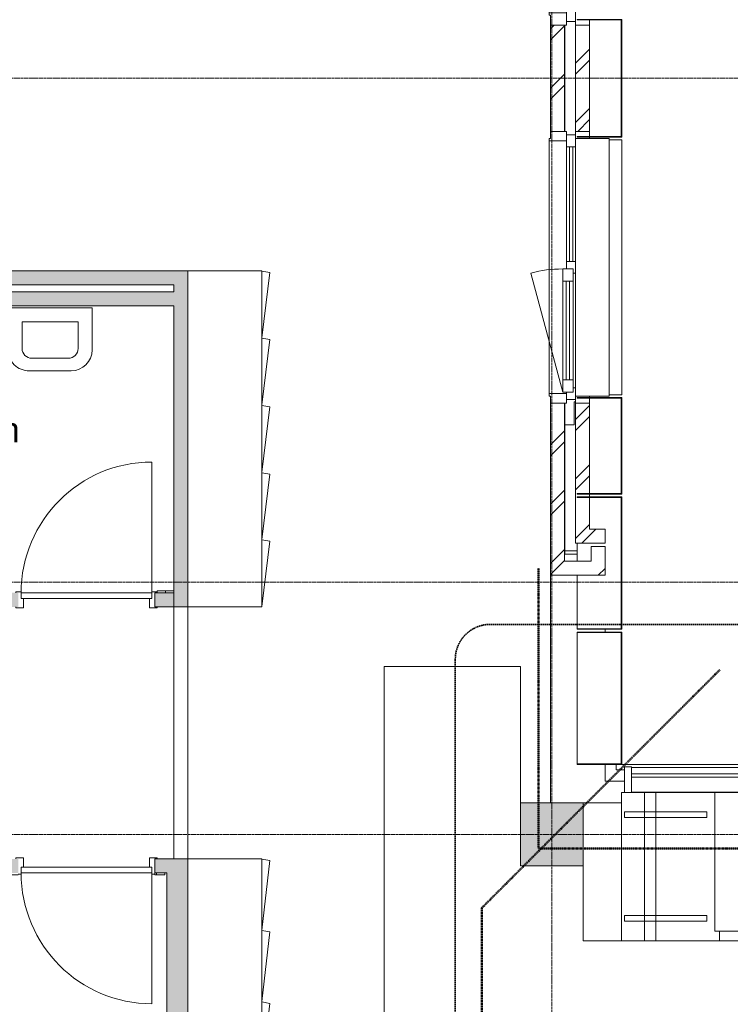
# Model space of a CAD drawing. Header units: millimetres. Extents: x -3388 to 301539, y -5590 to 54660.
# Tile 134 of 216: x 53798 to 58875, y 31187 to 38218. Entities that reach past the tile are written whole.
import ezdxf

# ---------------------------------------------------------------- set-up
doc = ezdxf.new("R2010")
doc.units = ezdxf.units.MM
for name, pattern in [('30_minuten', [5.6, 2.4, -1.6, 0, -1.6]), ('Dash', [6.35, 3.175, -3.175]), ('Hidden_2_', [7.14375, 4.7625, -2.38125]), ('Long dash', [14.2875, 9.525, -4.7625]), ('stramienlijn', [21, 12, -3, 3, -3])]:
    doc.linetypes.add(name, pattern=pattern)
for name, color, linetype, lineweight in [('A-ANNO-SYMB', 150, 'Continuous', 9), ('A-AREA-IDEN', 2, 'Continuous', 18), ('A-DETL', 90, 'Continuous', 9), ('A-DETL-MBND', 5, 'Continuous', 9), ('A-DOOR', 31, 'Continuous', 9), ('A-DOOR-FRAM', 31, 'Continuous', 13), ('A-DOOR-HDLN', 31, 'Hidden_2_', 9), ('A-FLOR', 192, 'Continuous', 13), ('A-GENM', 13, 'Continuous', 9), ('A-GLAZ', 151, 'Continuous', 9), ('A-GLAZ-CURT', 52, 'Continuous', 9), ('A-GLAZ-CWMG', 51, 'Continuous', 9), ('A-WALL', 113, 'Continuous', 9), ('A-WALL-PATT', 111, 'Continuous', 18), ('I-WALL', 2, 'Continuous', 9), ('P-SANR-FIXT', 6, 'Continuous', 9), ('Q-CASE', 31, 'Continuous', 9), ('Q-CASE-HDLN', 31, 'Continuous', 13), ('S-COLS', 52, 'Continuous', 13), ('S-GRID', 1, 'Continuous', 9)]:
    doc.layers.add(name, color=color, linetype=linetype, lineweight=lineweight)
doc.styles.add('Arial', font='arial.ttf', dxfattribs={"height": 177.035928})
pattern_1 = [(45, (0, 0), (-212.132, 212.132), []), (45, (0, 2200), (-212.132, 212.132), [])]

# ---------------------------------------------------------------- blocks, each defined once
blk = doc.blocks.new('StadhuisZoetermeer_rvt-1-4e verdieping - bouwdeel 3_ 4_ 5')
at = {"layer": 'A-WALL'}
h = blk.add_hatch(dxfattribs=at)
h.set_pattern_fill('FP_1', color=253, style=0, pattern_type=2)
h.set_pattern_definition(pattern_1)
h.paths.add_polyline_path([(57590, 34250), (57690, 34250), (57690, 35480), (57590, 35480), (57590, 34725.7)], flags=0)
h.paths.add_polyline_path([(57590, 37420), (57690, 37420), (57690, 38180), (57590, 38180)], flags=0)
h = blk.add_hatch(dxfattribs=at)
h.set_pattern_fill('FP_1', color=253, style=0, pattern_type=2)
h.set_pattern_definition(pattern_1)
h.paths.add_polyline_path([(57870, 34580), (57870, 35480), (57770, 35480), (57770, 34580)], flags=0)
h.paths.add_polyline_path([(57870, 37420), (57870, 38180), (57770, 38180), (57770, 37420)], flags=0)
h = blk.add_hatch(dxfattribs=at)
h.set_pattern_fill('FP_1', color=253, style=0, pattern_type=2)
h.set_pattern_definition(pattern_1)
h.paths.add_polyline_path([(57770, 34480), (57980, 34480), (57980, 34580), (57770, 34580)], flags=0)
h = blk.add_hatch(dxfattribs=at)
h.set_pattern_fill('FP_1', color=253, style=0, pattern_type=2)
h.set_pattern_definition(pattern_1)
h.paths.add_polyline_path([(57980, 34250), (57980, 34455), (57880, 34455), (57880, 34250)], flags=0)
at = {"layer": 'A-WALL', "color": 253}
for p, q in [((57770, 38180), (57770, 38205)), ((57870, 38216), (57870, 38180)), ((57690, 38180), (57590, 38180)), ((57590, 38180), (57590, 37420)), ((57690, 37420), (57690, 38180)), ((57770, 38180), (57770, 37420)), ((57870, 38180), (57770, 38180)), ((57870, 37420), (57870, 38180)), ((57590, 37420), (57690, 37420)), ((57770, 37420), (57870, 37420)), ((57770, 37395), (57770, 37420)), ((57870, 37420), (57870, 37384)), ((57870, 37380), (57870, 37370)), ((57870, 35530), (57870, 35520)), ((57870, 35516), (57870, 35480)), ((57690, 35480), (57590, 35480)), ((57590, 35480), (57590, 34250)), ((57690, 34350), (57690, 35480)), ((57770, 35480), (57770, 35505)), ((57770, 35480), (57770, 34580)), ((57870, 35480), (57770, 35480)), ((57870, 34580), (57870, 35480)), ((57770, 34580), (57770, 34480)), ((57980, 34580), (57870, 34580)), ((57980, 34480), (57980, 34580)), ((57770, 34480), (57980, 34480)), ((57880, 34455), (57880, 34350)), ((57980, 34455), (57880, 34455)), ((57980, 34250), (57980, 34455)), ((57880, 34350), (57690, 34350)), ((57590, 34250), (57690, 34250)), ((57690, 34250), (57880, 34250)), ((57880, 34250), (57980, 34250))]:
    blk.add_line(p, q, dxfattribs=at)
blk = doc.blocks.new('Prefab_Betonkolom_Rechthoekig - Prefab kolom rechthoekig 450x450-1702227-4e verdieping - bouwdeel 3_ 4_ 5')
at = {"layer": 'S-COLS', "lineweight": 9}
blk.add_hatch(color=254, dxfattribs=at).paths.add_polyline_path([(225, -225), (225, 225), (-225, 225), (-225, -225)], flags=0)
at = {"layer": 'S-COLS', "color": 8, "lineweight": 9}
for p, q in [((225, 225), (-225, 225)), ((-225, 225), (-225, -225)), ((225, -225), (225, 225)), ((-225, -225), (225, -225))]:
    blk.add_line(p, q, dxfattribs=at)
blk = doc.blocks.new('stadhuis Zoetermeer_constructie_4_rvt-1-4e verdieping - bouwdeel 3_ 4_ 5')
at = {"layer": 'A-DETL-MBND', "color": 254}
for p, q in [((57768, 38205), (57768, 37395)), ((57768, 35490), (57760, 35490)), ((57760, 35490), (57760, 35325)), ((57768, 35505), (57768, 35490)), ((57770, 35490), (57768, 35490)), ((57760, 35325), (57693, 35325)), ((57780, 34425), (57693, 34425))]:
    blk.add_line(p, q, dxfattribs=at)
at = {"layer": 'A-FLOR', "color": 8, "lineweight": 9}
for p, q in [((57693, 37420), (57693, 38180)), ((57693, 34400), (57693, 35480)), ((57780, 34400), (57693, 34400)), ((57980.2, 33845), (57980.2, 33865)), ((57376.9, 33600), (56401.9, 33600)), ((56401.9, 33600), (56401.9, 18600)), ((57376.9, 32625), (57376.9, 33600)), ((57980.2, 32780), (57980.2, 32900)), ((58120, 32780), (57980.2, 32780))]:
    blk.add_line(p, q, dxfattribs=at)
at = {"lineweight": 9}
blk.add_blockref('Prefab_Betonkolom_Rechthoekig - Prefab kolom rechthoekig 450x450-1702227-4e verdieping - bouwdeel 3_ 4_ 5', (57600, 32400), dxfattribs=at)
blk = doc.blocks.new('72_CASE_WPB_SH_oth_locker 2400_zonder rand_kern - 2472x530x3694-20396675-4e verdieping - bouwdeel 3_ 4_ 5')
at = {"layer": 'Q-CASE', "color": 8}
for p, q in [((1244.7, 15), (-1155.3, 15)), ((-1155.3, 15), (-1155.3, -515)), ((1244.7, -515), (1244.7, 15)), ((-1155.3, -515), (1244.7, -515))]:
    blk.add_line(p, q, dxfattribs=at)
blk = doc.blocks.new('76_oth_locker met postvak - 474x580_1x500-20396577-4e verdieping - bouwdeel 3_ 4_ 5')
at = {"layer": 'Q-CASE', "color": 8}
for p, q in [((-238, -265), (228, -322.1)), ((228, -322.1), (238, -265))]:
    blk.add_line(p, q, dxfattribs=at)
blk = doc.blocks.new('72_CASE_WPB_SH_oth_locker 5100_zonder rand_kern - 2472x530x3694-20396774-4e verdieping - bouwdeel 3_ 4_ 5')
at = {"layer": 'Q-CASE', "color": 8}
for p, q in [((1529.7, 15), (-3568.3, 15)), ((-3568.3, 15), (-3568.3, -515)), ((1529.7, -515), (1529.7, 15)), ((-3568.3, -515), (1529.7, -515))]:
    blk.add_line(p, q, dxfattribs=at)
blk = doc.blocks.new('76_oth_locker met postvak - 474x510x500-20396725-4e verdieping - bouwdeel 3_ 4_ 5')
at = {"layer": 'Q-CASE', "color": 8}
for p, q in [((-253, -265), (243, -322.1)), ((243, -322.1), (253, -265))]:
    blk.add_line(p, q, dxfattribs=at)
blk = doc.blocks.new('70_CASE_FLB_AV_wandbank raam laag B1160 nieuw - 1100_vl-22175665-4e verdieping - bouwdeel 3_ 4_ 5')
at = {"layer": 'Q-CASE', "color": 8}
for p, q in [((-485.3, 94.2), (-485.3, 257.2)), ((574.7, 257.2), (-485.3, 257.2)), ((574.7, 257.2), (574.7, 235.8)), ((574.7, 185.8), (574.7, 94.2)), ((-485.3, 12.3), (-485.3, 94.2)), ((-485.3, 94.2), (574.7, 94.2)), ((574.7, 94.2), (574.7, 12.3)), ((-485.3, -443), (-485.3, 12.3)), ((-485.3, 12.3), (574.7, 12.3)), ((574.7, 12.3), (574.7, -409.4)), ((574.7, -409.4), (-415.3, -409.4)), ((-415.3, -409.4), (-415.3, -1209.4)), ((574.7, -785.9), (574.7, -409.4)), ((-415.3, -443), (-485.3, -443))]:
    blk.add_line(p, q, dxfattribs=at)
at = {"layer": 'Q-CASE-HDLN', "color": 8, "lineweight": 9}
for p, q in [((-345.3, 235.4), (-305.3, 235.4)), ((-345.3, -352.4), (-345.3, 235.4)), ((-345.3, 235.4), (-305.3, 235.4)), ((-345.3, 235.4), (-345.3, -352.4)), ((-305.3, 235.4), (-305.3, -352.4)), ((-305.3, 235.4), (-305.3, -352.4)), ((394.7, 235.4), (434.7, 235.4)), ((394.7, -352.4), (394.7, 235.4)), ((394.7, 235.4), (434.7, 235.4)), ((394.7, 235.4), (394.7, -352.4)), ((434.7, 235.4), (434.7, -352.4)), ((434.7, 235.4), (434.7, -352.4)), ((-305.3, -352.4), (-345.3, -352.4)), ((-345.3, -352.4), (-305.3, -352.4)), ((434.7, -352.4), (394.7, -352.4)), ((394.7, -352.4), (434.7, -352.4))]:
    blk.add_line(p, q, dxfattribs=at)
blk = doc.blocks.new('Stadhuis Zoetermeer_OTH_interieur_rvt-1-4e verdieping - bouwdeel 3_ 4_ 5')
at = {"color": 8, "lineweight": 9}
for name, p, rotation in [('72_CASE_WPB_SH_oth_locker 2400_zonder rand_kern - 2472x530x3694-20396675-4e verdieping - bouwdeel 3_ 4_ 5', (55013.5, 35180.3), 89.99999999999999), ('76_oth_locker met postvak - 474x580_1x500-20396577-4e verdieping - bouwdeel 3_ 4_ 5', (55263.5, 36185), 89.99999999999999), ('76_oth_locker met postvak - 474x580_1x500-20396577-4e verdieping - bouwdeel 3_ 4_ 5', (55263.5, 35705), 89.99999999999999), ('76_oth_locker met postvak - 474x580_1x500-20396577-4e verdieping - bouwdeel 3_ 4_ 5', (55263.5, 35225), 89.99999999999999), ('76_oth_locker met postvak - 474x580_1x500-20396577-4e verdieping - bouwdeel 3_ 4_ 5', (55263.5, 34745), 89.99999999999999), ('76_oth_locker met postvak - 474x580_1x500-20396577-4e verdieping - bouwdeel 3_ 4_ 5', (55263.5, 34265), 89.99999999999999), ('70_CASE_FLB_AV_wandbank raam laag B1160 nieuw - 1100_vl-22175665-4e verdieping - bouwdeel 3_ 4_ 5', (58355.8, 32125.3), 89.99999999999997), ('72_CASE_WPB_SH_oth_locker 5100_zonder rand_kern - 2472x530x3694-20396774-4e verdieping - bouwdeel 3_ 4_ 5', (55013.5, 30695.3), 89.99999999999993), ('76_oth_locker met postvak - 474x510x500-20396725-4e verdieping - bouwdeel 3_ 4_ 5', (55263.5, 31970), 89.99999999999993), ('76_oth_locker met postvak - 474x510x500-20396725-4e verdieping - bouwdeel 3_ 4_ 5', (55263.5, 31460), 89.99999999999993), ('76_oth_locker met postvak - 474x510x500-20396725-4e verdieping - bouwdeel 3_ 4_ 5', (55263.5, 30950), 89.99999999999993)]:
    blk.add_blockref(name, p, dxfattribs=dict(at, rotation=rotation))
blk = doc.blocks.new('NLRS_65_GM_WPB_brandscheiding_gen_ISR - 30 minuten-2028754-4e verdieping - bouwdeel 3_ 4_ 5')
at = {"layer": 'A-GENM', "linetype": '30_minuten', "lineweight": 50}
blk.add_line((0, 0), (7370, 0), dxfattribs=at)
blk = doc.blocks.new('NLRS_65_GM_WPB_brandscheiding_gen_ISR - 30 minuten-2028756-4e verdieping - bouwdeel 3_ 4_ 5')
at = {"layer": 'A-GENM', "linetype": '30_minuten', "lineweight": 50}
blk.add_line((0, 0), (2000, 0), dxfattribs=at)
blk = doc.blocks.new('43_hellingbaan 4e verdieping_bouwdeel 4_5 - 43_hellingbaan 4e verdieping_bouwdeel 4_5-2147014-4e verdieping - bouwdeel 3_ 4_ 5')
at = {"layer": 'Q-CASE'}
for p, q in [((-6926.4, -275), (-7200, -275)), ((-7200, -725), (-7200, -1260)), ((-7200, -1260), (-6926.4, -1260)), ((-6226.3, -1260), (-5493.4, -1260))]:
    blk.add_line(p, q, dxfattribs=at)
blk = doc.blocks.new('32_binnendeur_sp - 32_01sp_dm900_B00_nzs_dB00_dicht-4769945-4e verdieping - bouwdeel 3_ 4_ 5')
at = {"layer": 'A-DOOR-FRAM'}
for p, q in [((-669, 58), (-690, 58)), ((-669, 50), (-669, 58)), ((-652, -58), (-652, 10)), ((248, 10), (248, -58)), ((265, 58), (265, 50)), ((286, 58), (265, 58)), ((-706, -50), (-706, -58)), ((-706, -58), (-652, -58)), ((248, -58), (302, -58)), ((302, -58), (302, -50))]:
    blk.add_line(p, q, dxfattribs=at)
blk = doc.blocks.new('32_binnendeur - 32_01_dm900_B00_nzs_dB00_dicht-4761881-4e verdieping - bouwdeel 3_ 4_ 5')
at = {"layer": 'A-DOOR-FRAM'}
for p, q in [((-669, 58), (-706, 58)), ((-706, 58), (-706, 50)), ((-669, 50), (-669, 58)), ((-652, -58), (-652, 10)), ((248, 10), (248, -58)), ((265, 58), (265, 50)), ((302, 58), (265, 58)), ((-706, -50), (-706, -58)), ((-706, -58), (-652, -58)), ((248, -58), (302, -58)), ((302, -58), (302, -50))]:
    blk.add_line(p, q, dxfattribs=at)
blk = doc.blocks.new('74_PF_wastafel_voorruimtes toiletten_450x800 - 74_PF_wastafel_voorruimtes toiletten_450x800-4738252-4e verdieping - bouwdeel 3_ 4_ 5')
at = {"layer": 'P-SANR-FIXT'}
for p, q in [((408.7, 457.5), (108.7, 457.5)), ((128.7, 367.5), (388.7, 367.5)), ((-41.3, 307.5), (-41.3, 7.5)), ((58.7, 107.5), (58.7, 297.5)), ((458.7, 297.5), (458.7, 107.5)), ((558.7, 7.5), (558.7, 307.5)), ((458.7, 107.5), (58.7, 107.5)), ((-41.3, 7.5), (558.7, 7.5))]:
    blk.add_line(p, q, dxfattribs=at)
for centre, radius, start, end in [((108.7, 307.5), 150, 90, 180), ((408.7, 307.5), 150, 360, 90), ((128.7, 297.5), 70, 90, 180), ((388.7, 297.5), 70, 0, 90)]:
    blk.add_arc(centre, radius, start, end, dxfattribs=at)
blk = doc.blocks.new('21_alucobond paneel - 21_alucobond paneel-3583049-4e verdieping - bouwdeel 3_ 4_ 5')
at = {"layer": 'A-GLAZ-CURT'}
blk.add_hatch(color=256, dxfattribs=at).paths.add_polyline_path([(420, -320), (420, 0), (-420, 0), (-420, -320), (-416, -320), (-416, -4), (416, -4), (416, -320)], flags=0)
at = {"layer": 'A-GLAZ-CURT', "lineweight": 13}
for p, q in [((420, 0), (-420, 0)), ((-420, 0), (-420, -320)), ((420, -320), (420, 0)), ((-416, -320), (-416, -4)), ((-416, -4), (416, -4)), ((416, -4), (416, -320)), ((-420, -320), (-416, -320)), ((416, -320), (420, -320))]:
    blk.add_line(p, q, dxfattribs=at)
blk = doc.blocks.new('21_alucobond paneel - 21_alucobond paneel-3583050-4e verdieping - bouwdeel 3_ 4_ 5')
at = {"layer": 'A-GLAZ-CURT'}
for p, q in [((-910, 0), (910, 0)), ((-910, -90), (-910, 0)), ((910, 0), (910, -90))]:
    blk.add_line(p, q, dxfattribs=at)
blk = doc.blocks.new('21_alucobond waterslag - 21_alucobond waterslag-3608140-4e verdieping - bouwdeel 3_ 4_ 5')
at = {"layer": 'A-GLAZ-CURT'}
for p, q in [((-920, -330), (-920, -90)), ((-920, -90), (920, -90)), ((920, -90), (920, -330))]:
    blk.add_line(p, q, dxfattribs=at)
blk = doc.blocks.new('21_alucobond paneel - 21_alucobond paneel-3583051-4e verdieping - bouwdeel 3_ 4_ 5')
at = {"layer": 'A-GLAZ-CURT'}
blk.add_hatch(color=256, dxfattribs=at).paths.add_polyline_path([(345, 0), (-345, 0), (-345, -320), (-341, -320), (-341, -4), (341, -4), (341, -320), (345, -320)], flags=0)
at = {"layer": 'A-GLAZ-CURT', "lineweight": 13}
for p, q in [((345, 0), (-345, 0)), ((-345, 0), (-345, -320)), ((345, -320), (345, 0)), ((-341, -320), (-341, -4)), ((-341, -4), (341, -4)), ((341, -4), (341, -320)), ((-345, -320), (-341, -320)), ((341, -320), (345, -320))]:
    blk.add_line(p, q, dxfattribs=at)
blk = doc.blocks.new('31_binnenspouwblad_afwerking - Merk_B-33-2826305-4e verdieping - bouwdeel 3_ 4_ 5')
at = {"layer": 'A-GENM', "lineweight": 13}
for p, q in [((70, 115), (0, 115)), ((0, 115), (0, 0)), ((88, 125), (70, 125)), ((70, 125), (70, 115)), ((88, 0), (88, 125)), ((2925, 125), (2907, 125)), ((2907, 125), (2907, 0)), ((2925, 115), (2925, 125)), ((2995, 115), (2925, 115)), ((0, 0), (88, 0)), ((2907, 0), (2995, 0))]:
    blk.add_line(p, q, dxfattribs=at)
at = {"layer": 'A-GENM'}
for p, q in [((2907, 125), (88, 125)), ((2907, 0), (2815, 0))]:
    blk.add_line(p, q, dxfattribs=at)
blk = doc.blocks.new('Rectangular Mullion - 31_CWM_065x84-V172-4e verdieping - bouwdeel 3_ 4_ 5')
at = {"layer": 'A-GLAZ-CWMG', "lineweight": 18}
for p, q in [((-84, 32.5), (0, 32.5)), ((-84, -32.5), (-84, 32.5)), ((0, 32.5), (0, -32.5)), ((0, -32.5), (-84, -32.5))]:
    blk.add_line(p, q, dxfattribs=at)
blk = doc.blocks.new('System Panel - 31_CWP_glas_gevel-3474725-4e verdieping - bouwdeel 3_ 4_ 5')
at = {"layer": 'A-GLAZ-CURT', "lineweight": 13}
for p, q in [((409.5, 12), (-409.5, 12)), ((-409.5, 12), (-409.5, -12)), ((409.5, -12), (409.5, 12)), ((-409.5, -12), (409.5, -12))]:
    blk.add_line(p, q, dxfattribs=at)
blk = doc.blocks.new('Rectangular Mullion - 31_CWM_065x84-3474662-4e verdieping - bouwdeel 3_ 4_ 5')
at = {"layer": 'A-GLAZ-CWMG'}
for p, q in [((57705, 36492), (57705, 37311)), ((57770, 36492), (57770, 37311))]:
    blk.add_line(p, q, dxfattribs=at)
blk = doc.blocks.new('Rectangular Mullion - 31_CWM_065x84-V176-4e verdieping - bouwdeel 3_ 4_ 5')
at = {"layer": 'A-GLAZ-CWMG', "lineweight": 18}
for p, q in [((-54, 32.5), (0, 32.5)), ((0, 32.5), (0, -32.5)), ((-84, -32.5), (-84, -15)), ((0, -32.5), (-84, -32.5))]:
    blk.add_line(p, q, dxfattribs=at)
blk = doc.blocks.new('Rectangular Mullion - 31_CWM_065x84-V177-4e verdieping - bouwdeel 3_ 4_ 5')
at = {"layer": 'A-GLAZ-CWMG', "lineweight": 18}
for p, q in [((0, 32.5), (-84, 32.5)), ((-84, 32.5), (-84, -32.5)), ((0, -32.5), (0, 32.5)), ((-84, -32.5), (0, -32.5))]:
    blk.add_line(p, q, dxfattribs=at)
blk = doc.blocks.new('31_WI_raam_1 - raam UPGRADE GEVEL-3496256-4e verdieping - bouwdeel 3_ 4_ 5')
at = {"layer": 'A-GLAZ'}
for p, q in [((-351.5, 15), (-439.5, 15)), ((-439.5, 15), (-439.5, -60)), ((-351.5, -60), (-351.5, 15)), ((439.5, 15), (351.5, 15)), ((351.5, 15), (351.5, -60)), ((439.5, -60), (439.5, 15)), ((-439.5, -60), (-351.5, -60)), ((351.5, -60), (439.5, -60))]:
    blk.add_line(p, q, dxfattribs=at)
at = {"layer": 'A-GLAZ', "lineweight": 13}
for p, q in [((-351.5, 15), (351.5, 15)), ((351.5, -60), (-351.5, -60))]:
    blk.add_line(p, q, dxfattribs=at)
blk = doc.blocks.new('Rectangular Mullion - 31_CWM_065x84-V178-4e verdieping - bouwdeel 3_ 4_ 5')
at = {"layer": 'A-GLAZ-CWMG'}
blk.add_line((57770, 35589), (57770, 36408), dxfattribs=at)
blk = doc.blocks.new('Rectangular Mullion - 31_CWM_065x84-V179-4e verdieping - bouwdeel 3_ 4_ 5')
at = {"layer": 'A-GLAZ-CWMG', "lineweight": 18}
for p, q in [((-42, 32.5), (12, 32.5)), ((-42, -32.5), (-42, 32.5)), ((42, -32.5), (-42, -32.5)), ((42, -15), (42, -32.5))]:
    blk.add_line(p, q, dxfattribs=at)
blk = doc.blocks.new('BI raam rechts - BI raam rechts-3475010-4e verdieping - bouwdeel 3_ 4_ 5')
at = {"layer": 'A-GLAZ', "lineweight": 13}
blk.add_line((-439.5, 37.5), (409.5, 265), dxfattribs=at)
blk.add_arc((-439.5, 37.5), 879, 360, 15, dxfattribs=at)
blk = doc.blocks.new('WI_subvak - glas 2-3474709-4e verdieping - bouwdeel 3_ 4_ 5')
at = {"layer": 'A-GLAZ'}
for p, q in [((351.5, 12), (-351.5, 12)), ((-351.5, -12), (351.5, -12))]:
    blk.add_line(p, q, dxfattribs=at)
blk = doc.blocks.new('31_binnenspouwblad_afwerking - Merk_B-28-3354006-4e verdieping - bouwdeel 3_ 4_ 5')
at = {"layer": 'A-GENM', "lineweight": 13}
for p, q in [((68, 0), (0, 0)), ((0, 0), (0, -115)), ((68, -125), (68, 0)), ((1940, 0), (1872, 0)), ((1872, 0), (1872, -125)), ((1940, -115), (1940, 0)), ((0, -115), (50, -115)), ((50, -115), (50, -125)), ((50, -125), (68, -125)), ((1872, -125), (1890, -125)), ((1890, -115), (1940, -115)), ((1890, -125), (1890, -115))]:
    blk.add_line(p, q, dxfattribs=at)
at = {"layer": 'A-GENM'}
blk.add_line((68, -125), (1872, -125), dxfattribs=at)
blk = doc.blocks.new('System Panel - Glazed-4735738-4e verdieping - bouwdeel 3_ 4_ 5')
at = {"layer": 'A-GLAZ-CURT', "lineweight": 13}
for p, q in [((485.8, 12.5), (-485.8, 12.5)), ((-485.8, 12.5), (-485.8, -12.5)), ((485.8, -12.5), (485.8, 12.5)), ((-485.8, -12.5), (485.8, -12.5))]:
    blk.add_line(p, q, dxfattribs=at)
blk = doc.blocks.new('Rectangular Mullion - Schüco_regel FW50__182mm-3988132-4e verdieping - bouwdeel 3_ 4_ 5')
at = {"layer": 'A-GLAZ-CWMG'}
for p, q in [((59141.7, 32877), (58170, 32877)), ((59141.7, 32701), (58170, 32701))]:
    blk.add_line(p, q, dxfattribs=at)
blk = doc.blocks.new('Rectangular Mullion - Schüco_stijl FW50__182mm-4735745-4e verdieping - bouwdeel 3_ 4_ 5')
at = {"layer": 'A-GLAZ-CWMG', "lineweight": 18}
for p, q in [((0, 121), (-50, 121)), ((-50, 121), (-50, -61)), ((0, -61), (0, 121)), ((-50, -61), (0, -61))]:
    blk.add_line(p, q, dxfattribs=at)
blk = doc.blocks.new('21_alucobond paneel - 21_alucobond paneel-3943898-4e verdieping - bouwdeel 3_ 4_ 5')
at = {"layer": 'A-GLAZ-CURT'}
blk.add_hatch(color=256, dxfattribs=at).paths.add_polyline_path([(472.5, -320), (472.5, 0), (-472.5, 0), (-472.5, -320), (-468.5, -320), (-468.5, -4), (468.5, -4), (468.5, -320)], flags=0)
at = {"layer": 'A-GLAZ-CURT', "lineweight": 13}
for p, q in [((472.5, 0), (-472.5, 0)), ((-472.5, 0), (-472.5, -320)), ((472.5, -320), (472.5, 0)), ((-468.5, -320), (-468.5, -4)), ((-468.5, -4), (468.5, -4)), ((468.5, -4), (468.5, -320)), ((-472.5, -320), (-468.5, -320)), ((468.5, -320), (472.5, -320))]:
    blk.add_line(p, q, dxfattribs=at)
at = {"layer": 'A-GLAZ-CURT'}
for p, q in [((-12.5, -320), (-142.5, -320)), ((468.5, -320), (87.5, -320))]:
    blk.add_line(p, q, dxfattribs=at)
blk = doc.blocks.new('21_alucobond paneel - 21_alucobond paneel-V236-4e verdieping - bouwdeel 3_ 4_ 5')
at = {"layer": 'A-GLAZ-CURT'}
blk.add_hatch(color=256, dxfattribs=at).paths.add_polyline_path([(472.5, -320), (472.5, 0), (-472.5, 0), (-472.5, -320), (-468.5, -320), (-468.5, -4), (468.5, -4), (468.5, -320)], flags=0)
at = {"layer": 'A-GLAZ-CURT', "lineweight": 13}
for p, q in [((472.5, 0), (-472.5, 0)), ((-472.5, 0), (-472.5, -320)), ((472.5, -320), (472.5, 0)), ((-468.5, -320), (-468.5, -4)), ((-468.5, -4), (468.5, -4)), ((468.5, -4), (468.5, -320)), ((-472.5, -320), (-468.5, -320)), ((468.5, -320), (472.5, -320))]:
    blk.add_line(p, q, dxfattribs=at)
at = {"layer": 'A-GLAZ-CURT'}
blk.add_line((468.5, -320), (-468.5, -320), dxfattribs=at)
blk = doc.blocks.new('21_alucobond paneel - 21_alucobond paneel_40mm-4736320-4e verdieping - bouwdeel 3_ 4_ 5')
at = {"layer": 'A-DETL-MBND'}
for p, q in [((-3170, -40), (-3170, 0)), ((-3130, 0), (3165, 0)), ((-3110, -40), (-3170, -40))]:
    blk.add_line(p, q, dxfattribs=at)
blk = doc.blocks.new('NL_32_paneel_binnendeur - standaard-4546914-4e verdieping - bouwdeel 3_ 4_ 5')
at = {"layer": 'A-DOOR', "lineweight": 13}
for p, q in [((-435.1, 20), (498.9, 20)), ((-435.1, -20), (-435.1, 20)), ((498.9, 20), (498.9, -20)), ((498.9, -20), (-435.1, -20))]:
    blk.add_line(p, q, dxfattribs=at)
at = {"layer": 'A-DOOR'}
blk.add_line((498.9, -954), (498.9, -20), dxfattribs=at)
blk.add_arc((498.9, -20), 934, 180, 270, dxfattribs=at)
at = {"layer": 'A-DOOR-HDLN'}
blk.add_line((498.9, 20), (-435.1, 20), dxfattribs=at)
blk = doc.blocks.new('NL_32_paneel_binnendeur - met slot-4310762-4e verdieping - bouwdeel 3_ 4_ 5')
at = {"layer": 'A-DOOR'}
blk.add_line((498.9, 954), (498.9, 20), dxfattribs=at)
at = {"layer": 'A-DOOR', "lineweight": 13}
for p, q in [((498.9, 20), (-435.1, 20)), ((-435.1, 20), (-435.1, -20)), ((498.9, -20), (498.9, 20)), ((-435.1, -20), (498.9, -20))]:
    blk.add_line(p, q, dxfattribs=at)
at = {"layer": 'A-DOOR'}
blk.add_arc((498.9, 20), 934, 90, 180, dxfattribs=at)
at = {"layer": 'A-DOOR-HDLN'}
blk.add_line((498.9, -20), (-435.1, -20), dxfattribs=at)

msp = doc.modelspace()

# ---------------------------------------------------------------- hatches: boundary and pattern name
at = {"layer": 'A-WALL-PATT', "lineweight": 9}
for points in [[(49530, 36324.9999), (54998.5467, 36324.9999), (54998.5467, 36424.9998), (49380, 36424.9999), (49380, 36324.9999)], [(54998.5467, 34024.9999), (54998.5467, 36324.9999), (54900, 36324.9999), (54900, 34024.9999)], [(54900, 36174.9999), (54900, 36274.9999), (49530, 36274.9999), (49530, 36174.9999), (54442.8882, 36174.9999)], [(54998.5467, 28234.9999), (54998.5467, 32224.9999), (54850, 32224.9999), (54850, 28234.9999)]]:
    msp.add_hatch(color=256, dxfattribs=at).paths.add_polyline_path(points, flags=0)
h = msp.add_hatch(color=256, dxfattribs=at)
h.paths.add_polyline_path([(53770, 34024.9999), (53787, 34024.9999), (53787, 34124.9999), (53670, 34124.9999), (53670, 34024.9999)], flags=0)
h.paths.add_polyline_path([(54900, 34024.9999), (54900, 34124.9999), (54763, 34124.9999), (54763, 34024.9999)], flags=0)
h = msp.add_hatch(dxfattribs=at)
h.set_pattern_fill('FP_29', color=256, angle=180, style=0, pattern_type=2)
h.set_pattern_definition([(180, (54839.5, 34140), (-2e-14, -150), []), (270, (54839.5, 34140), (150, 9e-15), [])])
h.paths.add_polyline_path([(54900, 34124.9999), (54900, 34139.9999), (54779, 34139.9999), (54779, 34124.9999)], flags=0)
h = msp.add_hatch(color=256, dxfattribs=at)
h.paths.add_polyline_path([(54850, 32125), (54850, 32225), (54763, 32225), (54763, 32125), (54835, 32125)], flags=0)
h.paths.add_polyline_path([(53787, 32125), (53787, 32225), (53670, 32225), (53670, 32125)], flags=0)
h = msp.add_hatch(dxfattribs=at)
h.set_pattern_fill('FP_23', color=256, angle=-180, style=0, pattern_type=2)
h.set_pattern_definition([(2e-13, (53425, 32110), (-5e-13, 150), []), (90, (53425, 32110), (-150, -5e-13), [])])
h.paths.add_polyline_path([(52015, 32110.0001), (53787, 32110.0001), (53787, 32125.0001), (52015, 32125.0001)], flags=0)
h.paths.add_polyline_path([(54835, 32110.0001), (54835, 32125.0001), (54763, 32125.0001), (54763, 32110.0001)], flags=0)

# ---------------------------------------------------------------- linework, layer by layer
at = {"layer": 'A-ANNO-SYMB', "linetype": 'Long dash', "lineweight": 35}
for p, q in [((78150, 33900), (57160.1591, 33900)), ((56910.1591, 33650), (56910.1591, 28450))]:
    msp.add_line(p, q, dxfattribs=at)
msp.add_arc((57160.1591, 33650), 250, 90, 180, dxfattribs=at)
at = {"layer": 'A-DETL', "linetype": 'Dash', "lineweight": 50}
for p, q in [((57100, 31875), (58800, 33575)), ((57100, 29175), (57100, 31875))]:
    msp.add_line(p, q, dxfattribs=at)
at = {"layer": 'A-DETL-MBND'}
for p, q in [((54900, 34024.9999), (54900, 32225)), ((55000, 32225), (55000, 34024.9998))]:
    msp.add_line(p, q, dxfattribs=at)
at = {"layer": 'A-FLOR', "color": 55, "lineweight": 9}
msp.add_line((57590, 32625), (57590, 34250), dxfattribs=at)
at = {"layer": 'A-WALL', "lineweight": 18}
for p, q in [((54835, 32125.0001), (54763, 32125.0001)), ((54763, 32125), (54835, 32125))]:
    msp.add_line(p, q, dxfattribs=at)
at = {"layer": 'I-WALL', "lineweight": 18}
for p, q in [((54998.5467, 36424.9999), (47600, 36424.9999)), ((49530, 36324.9999), (54900, 36324.9999)), ((54900, 36324.9999), (54900, 36274.9999)), ((54900, 36274.9999), (49530, 36274.9999)), ((49530, 36174.9999), (54900, 36174.9999)), ((54900, 34024.9999), (54900, 36174.9999)), ((54900, 34124.9999), (54763, 34124.9999)), ((54763, 34124.9999), (54763, 34024.9999)), ((54900, 34139.9999), (54779, 34139.9999)), ((54779, 34139.9999), (54779, 34124.9999)), ((54763, 34024.9999), (54900, 34024.9999)), ((54900, 34024.9999), (54998.5467, 34024.9999)), ((54998.5467, 32225), (54763, 32225)), ((54763, 32225), (54763, 32110.0001)), ((54763, 32110.0001), (54835, 32110.0001)), ((54835, 32110.0001), (54835, 32125.0001)), ((54835, 32125), (54850, 32125)), ((54850, 32125), (54850, 28724.9999))]:
    msp.add_line(p, q, dxfattribs=at)
at = {"layer": 'S-GRID', "linetype": 'stramienlijn'}
for p, q in [((57600, 54659.8316), (57600, -4400)), ((130950, 37800), (12500.1395, 37800)), ((130950, 34200), (12500.1395, 34200)), ((130950, 32400), (-2788.087, 32400))]:
    msp.add_line(p, q, dxfattribs=at)

# ---------------------------------------------------------------- block references
at = {"lineweight": 5}
for name in ['StadhuisZoetermeer_rvt-1-4e verdieping - bouwdeel 3_ 4_ 5', 'stadhuis Zoetermeer_constructie_4_rvt-1-4e verdieping - bouwdeel 3_ 4_ 5', 'Stadhuis Zoetermeer_OTH_interieur_rvt-1-4e verdieping - bouwdeel 3_ 4_ 5']:
    msp.add_blockref(name, (0, 0), dxfattribs=at)
at = {"layer": 'A-DOOR'}
for name, p in [('NL_32_paneel_binnendeur - met slot-4310762-4e verdieping - bouwdeel 3_ 4_ 5', (54243.1438, 34104.9999)), ('32_binnendeur - 32_01_dm900_B00_nzs_dB00_dicht-4761881-4e verdieping - bouwdeel 3_ 4_ 5', (54477, 34074.9999)), ('NL_32_paneel_binnendeur - standaard-4546914-4e verdieping - bouwdeel 3_ 4_ 5', (54243.1438, 32145))]:
    msp.add_blockref(name, p, dxfattribs=at)
at = {"layer": 'A-DOOR', "rotation": 180}
msp.add_blockref('32_binnendeur_sp - 32_01sp_dm900_B00_nzs_dB00_dicht-4769945-4e verdieping - bouwdeel 3_ 4_ 5', (54073, 32175), dxfattribs=at)
at = {"layer": 'A-GENM'}
for name, p, rotation in [('31_binnenspouwblad_afwerking - Merk_B-33-2826305-4e verdieping - bouwdeel 3_ 4_ 5', (57705, 38180), 89.9999999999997), ('31_binnenspouwblad_afwerking - Merk_B-28-3354006-4e verdieping - bouwdeel 3_ 4_ 5', (57705, 37420), 269.9999999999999)]:
    msp.add_blockref(name, p, dxfattribs=dict(at, rotation=rotation))
at = {"layer": 'A-GENM', "linetype": '30_minuten', "lineweight": 50, "rotation": 270}
msp.add_blockref('NLRS_65_GM_WPB_brandscheiding_gen_ISR - 30 minuten-2028756-4e verdieping - bouwdeel 3_ 4_ 5', (57505, 34300), dxfattribs=at)
at = {"layer": 'A-GENM', "linetype": '30_minuten', "lineweight": 50}
msp.add_blockref('NLRS_65_GM_WPB_brandscheiding_gen_ISR - 30 minuten-2028754-4e verdieping - bouwdeel 3_ 4_ 5', (57505, 32300), dxfattribs=at)
at = {"layer": 'A-GLAZ'}
for name, p, rotation in [('BI raam rechts - BI raam rechts-3475010-4e verdieping - bouwdeel 3_ 4_ 5', (57715, 35998.5), 89.99999999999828), ('31_WI_raam_1 - raam UPGRADE GEVEL-3496256-4e verdieping - bouwdeel 3_ 4_ 5', (57737.5, 35998.5), 269.9999999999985), ('WI_subvak - glas 2-3474709-4e verdieping - bouwdeel 3_ 4_ 5', (57715, 35998.5), 269.9999999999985)]:
    msp.add_blockref(name, p, dxfattribs=dict(at, rotation=rotation))
at = {"layer": 'A-GLAZ-CURT'}
for name, p, rotation in [('21_alucobond paneel - 21_alucobond paneel-3583049-4e verdieping - bouwdeel 3_ 4_ 5', (58100, 37800), 270.0000000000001), ('21_alucobond waterslag - 21_alucobond waterslag-3608140-4e verdieping - bouwdeel 3_ 4_ 5', (58100, 36450), 270.0000000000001), ('21_alucobond paneel - 21_alucobond paneel-3583050-4e verdieping - bouwdeel 3_ 4_ 5', (58100, 36450), 270.0000000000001), ('System Panel - 31_CWP_glas_gevel-3474725-4e verdieping - bouwdeel 3_ 4_ 5', (57737.5, 36901.5), 269.9999999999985), ('21_alucobond paneel - 21_alucobond paneel-3583051-4e verdieping - bouwdeel 3_ 4_ 5', (58100, 35175), 270.0000000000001), ('21_alucobond paneel - 21_alucobond paneel-3943898-4e verdieping - bouwdeel 3_ 4_ 5', (58100, 34337.5), 270.0000000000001), ('21_alucobond paneel - 21_alucobond paneel-V236-4e verdieping - bouwdeel 3_ 4_ 5', (58100, 33372.5), 270.0000000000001)]:
    msp.add_blockref(name, p, dxfattribs=dict(at, rotation=rotation))
for name, p in [('21_alucobond paneel - 21_alucobond paneel_40mm-4736320-4e verdieping - bouwdeel 3_ 4_ 5', (61230, 32900)), ('System Panel - Glazed-4735738-4e verdieping - bouwdeel 3_ 4_ 5', (58655.8333, 32821))]:
    msp.add_blockref(name, p, dxfattribs=at)
at = {"layer": 'A-GLAZ-CWMG', "extrusion": (0, 0, -1)}
for name, p, rotation in [('Rectangular Mullion - 31_CWM_065x84-V172-4e verdieping - bouwdeel 3_ 4_ 5', (-57737.5, 38205), 270.0000000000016), ('Rectangular Mullion - 31_CWM_065x84-V179-4e verdieping - bouwdeel 3_ 4_ 5', (-57737.5, 36450), 270.0000000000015), ('Rectangular Mullion - 31_CWM_065x84-V176-4e verdieping - bouwdeel 3_ 4_ 5', (-57737.5, 35505), 270.0000000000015)]:
    msp.add_blockref(name, p, dxfattribs=dict(at, rotation=rotation))
at = {"layer": 'A-GLAZ-CWMG'}
for name, p, rotation in [('Rectangular Mullion - 31_CWM_065x84-V177-4e verdieping - bouwdeel 3_ 4_ 5', (57737.5, 37395), 89.99999999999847), ('Rectangular Mullion - Schüco_stijl FW50__182mm-4735745-4e verdieping - bouwdeel 3_ 4_ 5', (58120, 32821), 180)]:
    msp.add_blockref(name, p, dxfattribs=dict(at, rotation=rotation))
for name in ['Rectangular Mullion - 31_CWM_065x84-3474662-4e verdieping - bouwdeel 3_ 4_ 5', 'Rectangular Mullion - 31_CWM_065x84-V178-4e verdieping - bouwdeel 3_ 4_ 5', 'Rectangular Mullion - Schüco_regel FW50__182mm-3988132-4e verdieping - bouwdeel 3_ 4_ 5']:
    msp.add_blockref(name, (0, 0), dxfattribs=at)
at = {"layer": 'P-SANR-FIXT', "rotation": 180}
msp.add_blockref('74_PF_wastafel_voorruimtes toiletten_450x800 - 74_PF_wastafel_voorruimtes toiletten_450x800-4738252-4e verdieping - bouwdeel 3_ 4_ 5', (54273.678, 36167.4999), dxfattribs=at)
at = {"layer": 'Q-CASE'}
msp.add_blockref('43_hellingbaan 4e verdieping_bouwdeel 4_5 - 43_hellingbaan 4e verdieping_bouwdeel 4_5-2147014-4e verdieping - bouwdeel 3_ 4_ 5', (65025, 32900), dxfattribs=at)

# ---------------------------------------------------------------- next in the draw order: texts
at = {"layer": 'A-AREA-IDEN', "lineweight": 9, "insert": (52230.5951, 35377.1226), "char_height": 177.035928, "width": 1868.326444, "attachment_point": 1, "line_spacing_factor": 0.938532, "style": 'Arial', "bg_fill": 3, "box_fill_scale": 1.25, "bg_fill_color": 0, "bg_fill_transparency": 0}
msp.add_mtext('heren toiletten', dxfattribs=at)

doc.saveas('drawing.dxf')
